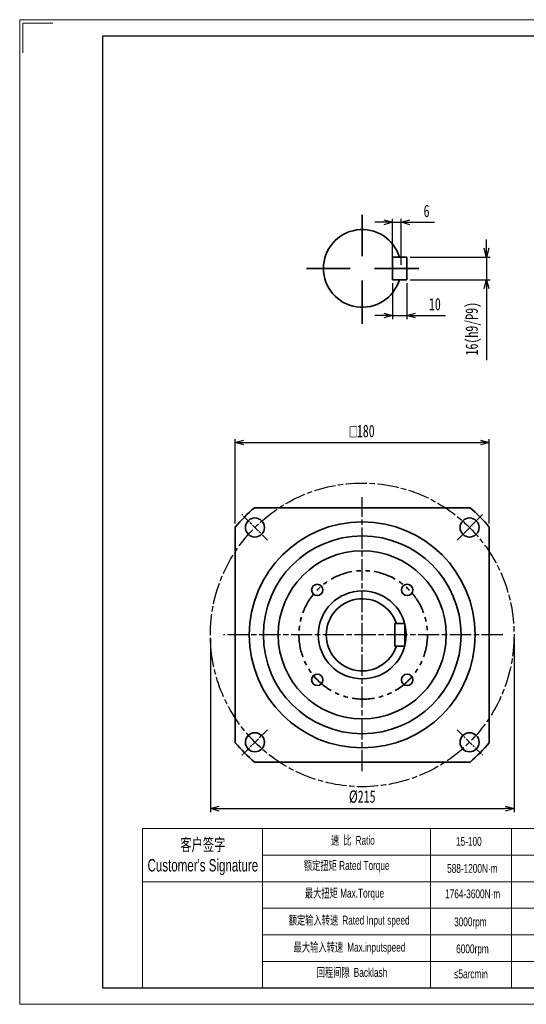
# Model space of a CAD drawing. Header units: millimetres. Extents: x 10021 to 11006, y -467 to 230.
# Tile 1 of 3: x 10021 to 10379, y -467 to 230. Entities that reach past the tile are written whole.
import ezdxf

# ---------------------------------------------------------------- set-up
doc = ezdxf.new("R2010")
doc.units = ezdxf.units.MM
doc.header["$PDSIZE"] = -5
doc.linetypes.add('AM_ISO08W050x2', pattern=[9, 6, -0.75, 1.5, -0.75])
doc.linetypes.add('PHANTOM2', pattern=[31.75, 15.875, -3.175, 3.175, -3.175, 3.175, -3.175])
doc.layers.get('0').update_dxf_attribs({"lineweight": 0})
doc.layers.get('Defpoints').update_dxf_attribs({"lineweight": 18})
for name, color, linetype, lineweight in [('7标注层', 4, 'Continuous', 18), ('AM_1', 131, 'Continuous', 35), ('AM_5', 3, 'Continuous', 25), ('AM_7', 4, 'AM_ISO08W050x2', 25), ('SLD-0', 7, 'Continuous', 18), ('图框_外框线', 7, 'Continuous', 18)]:
    doc.layers.add(name, color=color, linetype=linetype, lineweight=lineweight)
doc.styles.get("Standard").update_dxf_attribs({"font": 'txt', "width": 0.707})
doc.styles.add('标准', font='arial.ttf', dxfattribs={"width": 0.667})
doc.dimstyles.new('AM_JIS$0', dxfattribs={"dimscale": 1.5, "dimtxt": 3.5, "dimasz": 2.5, "dimexe": 1, "dimexo": 1, "dimgap": 1.5, "dimtad": 3, "dimdec": 3, "dimdsep": 46, "dimtxsty": 'Standard', "dimblk": 'OPEN30', "dimcen": 0, "dimclrd": 256, "dimclre": 256, "dimclrt": 2, "dimadec": 3, "dimazin": 2, "dimtp": 0.1, "dimtm": 0.1, "dimtfac": 0.71, "dimtdec": 3, "dimtmove": 0, "dimatfit": 3, "dimldrblk": 'OPEN30', "dimfxl": 1, "dimlwd": -1, "dimlwe": -1, "dimarcsym": 1})

# ---------------------------------------------------------------- blocks, each defined once
blk = doc.blocks.new('_Open30')
at = {"color": 0, "linetype": 'ByBlock', "lineweight": -2}
for p, q in [((-1, 0.27), (0, 0)), ((0, 0), (-1, -0.27)), ((0, 0), (-1, 0))]:
    blk.add_line(p, q, dxfattribs=at)
blk = doc.blocks.new('*D57')
at = {"layer": 'AM_5', "linetype": 'ByBlock'}
for p, q in [((10173.2, -126.67), (10173.2, -66.85)), ((10179.45, -69.35), (10346.95, -69.35)), ((10353.2, -126.67), (10353.2, -66.85))]:
    blk.add_line(p, q, dxfattribs=at)
at = {"layer": 'Defpoints', "color": 0}
for p in [(10353.2, -69.35), (10173.2, -129.17), (10353.2, -129.17)]:
    blk.add_point(p, dxfattribs=at)
at = {"layer": 'AM_5', "xscale": 6.25, "yscale": 6.25, "zscale": 6.25, "rotation": 180}
blk.add_blockref('_Open30', (10173.2, -69.35), dxfattribs=at)
at = {"layer": 'AM_5', "xscale": 6.25, "yscale": 6.25, "zscale": 6.25}
blk.add_blockref('_Open30', (10353.2, -69.35), dxfattribs=at)
at = {"layer": 'AM_5', "color": 2, "insert": (10263.2, -61.23), "char_height": 8.75, "attachment_point": 5}
blk.add_mtext('{\\Famgdt|c134;o}180', dxfattribs=at)
blk = doc.blocks.new('*D58')
at = {"layer": 'AM_5', "linetype": 'ByBlock'}
for p, q in [((10155.7, -207.98), (10155.7, -330.98)), ((10370.7, -207.98), (10370.7, -330.98)), ((10161.95, -328.48), (10364.45, -328.48))]:
    blk.add_line(p, q, dxfattribs=at)
at = {"layer": 'Defpoints', "color": 0}
for p in [(10155.7, -205.48), (10370.7, -205.48), (10370.7, -328.48)]:
    blk.add_point(p, dxfattribs=at)
at = {"layer": 'AM_5', "xscale": 6.25, "yscale": 6.25, "zscale": 6.25, "rotation": 180}
blk.add_blockref('_Open30', (10155.7, -328.48), dxfattribs=at)
at = {"layer": 'AM_5', "xscale": 6.25, "yscale": 6.25, "zscale": 6.25}
blk.add_blockref('_Open30', (10370.7, -328.48), dxfattribs=at)
at = {"layer": 'AM_5', "color": 2, "insert": (10263.2, -320.14), "char_height": 8.75, "attachment_point": 5}
blk.add_mtext('%%C215', dxfattribs=at)
blk = doc.blocks.new('*D59')
at = {"layer": 'AM_5', "linetype": 'ByBlock'}
for p, q in [((10278.45, 86.56), (10272.2, 86.56)), ((10284.7, 56.42), (10284.7, 89.06)), ((10284.7, 86.56), (10290.7, 86.56)), ((10290.7, 56.42), (10290.7, 89.06)), ((10296.95, 86.56), (10314.26, 86.56))]:
    blk.add_line(p, q, dxfattribs=at)
at = {"layer": 'Defpoints', "color": 0}
for p in [(10290.7, 86.56), (10284.7, 53.92), (10290.7, 53.92)]:
    blk.add_point(p, dxfattribs=at)
at = {"layer": 'AM_5', "xscale": 6.25, "yscale": 6.25, "zscale": 6.25}
blk.add_blockref('_Open30', (10284.7, 86.56), dxfattribs=at)
at = {"layer": 'AM_5', "xscale": 6.25, "yscale": 6.25, "zscale": 6.25, "rotation": 180}
blk.add_blockref('_Open30', (10290.7, 86.56), dxfattribs=at)
at = {"layer": 'AM_5', "color": 2, "insert": (10308.73, 94.58), "char_height": 8.75, "attachment_point": 5}
blk.add_mtext('6', dxfattribs=at)
blk = doc.blocks.new('*D60')
at = {"layer": 'AM_5', "linetype": 'ByBlock'}
for p, q in [((10284.7, 43.46), (10284.7, 18.04)), ((10294.7, 43.42), (10294.7, 18.04)), ((10278.45, 20.54), (10272.2, 20.54)), ((10284.7, 20.54), (10294.7, 20.54)), ((10300.95, 20.54), (10322.1, 20.54))]:
    blk.add_line(p, q, dxfattribs=at)
at = {"layer": 'Defpoints', "color": 0}
for p in [(10284.7, 45.96), (10294.7, 45.92), (10294.7, 20.54)]:
    blk.add_point(p, dxfattribs=at)
at = {"layer": 'AM_5', "xscale": 6.25, "yscale": 6.25, "zscale": 6.25}
blk.add_blockref('_Open30', (10284.7, 20.54), dxfattribs=at)
at = {"layer": 'AM_5', "xscale": 6.25, "yscale": 6.25, "zscale": 6.25, "rotation": 180}
blk.add_blockref('_Open30', (10294.7, 20.54), dxfattribs=at)
at = {"layer": 'AM_5', "color": 2, "insert": (10314.65, 28.57), "char_height": 8.75, "attachment_point": 5}
blk.add_mtext('10', dxfattribs=at)
blk = doc.blocks.new('*D61')
at = {"layer": 'AM_5', "linetype": 'ByBlock'}
for p, q in [((10351.18, 68.17), (10351.18, 74.42)), ((10297.2, 61.92), (10353.68, 61.92)), ((10351.18, 61.92), (10351.18, 45.92)), ((10297.2, 45.92), (10353.68, 45.92)), ((10351.18, 39.67), (10351.18, -10.95))]:
    blk.add_line(p, q, dxfattribs=at)
at = {"layer": 'Defpoints', "color": 0}
for p in [(10294.7, 61.92), (10294.7, 45.92), (10351.18, 45.92)]:
    blk.add_point(p, dxfattribs=at)
at = {"layer": 'AM_5', "xscale": 6.25, "yscale": 6.25, "zscale": 6.25}
for p, rotation in [((10351.18, 61.92), 270), ((10351.18, 45.92), 90)]:
    blk.add_blockref('_Open30', p, dxfattribs=dict(at, rotation=rotation))
at = {"layer": 'AM_5', "color": 2, "insert": (10341.86, 11.24), "char_height": 8.75, "attachment_point": 5, "rotation": 90}
blk.add_mtext('16(h9/P9)', dxfattribs=at)

msp = doc.modelspace()

# ---------------------------------------------------------------- linework, layer by layer
for p, q in [((10192.6644, -342.6133), (10192.6644, -455.2755)), ((10311.5825, -342.6133), (10311.5825, -455.2755))]:
    msp.add_line(p, q)
at = {"layer": '7标注层', "color": 0}
msp.add_line((10107.6783, -342.6133), (10107.6783, -455.2563), dxfattribs=at)
at = {"layer": 'AM_1'}
for p, q in [((10263.2036, 62.5707), (10263.2036, 91.8198)), ((10284.7036, 53.9239), (10284.7036, 61.9239)), ((10284.7036, 61.9239), (10294.7036, 61.9239)), ((10294.7036, 61.9239), (10294.7036, 45.9239)), ((10223.7635, 53.9239), (10254.5567, 53.9239)), ((10271.8504, 53.9239), (10303.1806, 53.9239)), ((10284.7036, 45.9239), (10284.7036, 53.9239)), ((10263.2036, 14.6944), (10263.2036, 45.2771)), ((10294.7036, 45.9239), (10284.7036, 45.9239)), ((10330.337, -138.3506), (10348.4004, -120.2872)), ((10286.2922, -197.484), (10286.2922, -213.484)), ((10286.2922, -197.484), (10293.2922, -197.484)), ((10293.2922, -197.484), (10293.2922, -213.484)), ((10286.2922, -213.484), (10293.2922, -213.484))]:
    msp.add_line(p, q, dxfattribs=at)
for points in [[(10339.5187, -115.484), (10186.8884, -115.484)], [(10173.2036, -129.1689), (10173.2036, -281.7992)], [(10353.2036, -281.7992), (10353.2036, -129.1689)], [(10186.8884, -295.484), (10339.5187, -295.484)]]:
    msp.add_lwpolyline(points, dxfattribs=at)
for centre, radius in [((10187.1896, -129.47), 6.75), ((10339.2176, -129.47), 6.75), ((10263.2036, -205.484), 80), ((10263.2036, -205.484), 70), ((10263.2036, -205.484), 59.5), ((10231.3838, -173.6642), 4), ((10295.0234, -173.6642), 4), ((10263.2036, -205.484), 31.134), ((10231.3838, -237.3038), 4), ((10295.0234, -237.3038), 4), ((10187.1896, -281.498), 6.75), ((10339.2176, -281.498), 6.75)]:
    msp.add_circle(centre, radius, dxfattribs=at)
at = {"layer": 'AM_1', "linetype": 'PHANTOM2'}
msp.add_circle((10263.8836, -205.484), 45.4834, dxfattribs=at)
at = {"layer": 'AM_1'}
for centre, radius, start, end in [((10263.2036, 53.9239), 27.5, 16.9123898, 343.0876102), ((10263.2036, -205.484), 118, 130.2961433, 139.7038567), ((10263.2036, -205.484), 118, 40.2961433, 49.7038567), ((10263.2036, -205.484), 25.5, 18.2838899, 341.7161101), ((10263.2036, -205.484), 118, 220.2961433, 229.7038567), ((10263.2036, -205.484), 118, 310.2961433, 319.7038567)]:
    msp.add_arc(centre, radius, start, end, dxfattribs=at)
at = {"layer": 'AM_7', "ltscale": 2.5}
for p, q in [((10263.2036, -301.9635), (10263.2036, -107.9274)), ((10362.7683, -205.484), (10164.9989, -205.484))]:
    msp.add_line(p, q, dxfattribs=at)
at = {"layer": 'AM_7'}
for p, q in [((10196.0702, -138.3506), (10178.0068, -120.2872)), ((10196.0702, -272.6174), (10178.0068, -290.6808)), ((10330.337, -272.6174), (10348.4004, -290.6808))]:
    msp.add_line(p, q, dxfattribs=at)
at = {"layer": 'AM_7', "ltscale": 2.5}
msp.add_circle((10263.2036, -205.484), 107.5, dxfattribs=at)
at = {"layer": 'SLD-0'}
msp.add_line((10368.8793, -342.6133), (10368.8793, -455.2435), dxfattribs=at)
at = {"layer": '图框_外框线'}
for p, q in [((10107.6783, -342.6133), (10994.5027, -342.6133)), ((10192.6644, -361.4078), (10691.0779, -361.4078)), ((10107.6783, -380.2023), (10994.5027, -380.2023)), ((10192.6644, -398.9968), (10994.5027, -398.9968)), ((10192.6644, -417.7914), (10994.5027, -417.7914)), ((10192.6644, -436.5859), (10994.5027, -436.5859))]:
    msp.add_line(p, q, dxfattribs=at)
at = {"layer": '图框_外框线', "color": 3}
msp.add_lwpolyline([(10020.6135, -466.9899), (11006.2363, -466.9899), (11006.2363, 229.9862), (10020.6135, 229.9862)], close=True, dxfattribs=at)
msp.add_lwpolyline([(10022.9603, 206.519), (10022.9603, 227.6395), (10044.0807, 227.6395)], dxfattribs=at)
at = {"layer": '图框_外框线', "color": 3, "lineweight": 25}
msp.add_lwpolyline([(10079.2816, -455.2563), (10994.5027, -455.2563), (10994.5027, 218.2526), (10079.2816, 218.2526)], close=True, dxfattribs=at)

# ---------------------------------------------------------------- texts
at = {"layer": 'SLD-0', "color": 1, "attachment_point": 2, "style": '标准'}
for s, insert, char_height, width in [("{\\fSimSun|b0|i0|c134|p2;客户签字}\\PCustomer's Signature", (10150.3178, -349.5674), 8.770781, 109.109423), ('{\\fSimSun|b0|i0|c134|p2;速 比 }Ratio', (10256.5793, -347.7812), 6.264844, 51.189479), ('15-100', (10338.6833, -348.5038), 6.26484, 26.636806), ('{\\fSimSun|b0|i0|c134|p2;额定扭矩} Rated Torque', (10252.1757, -365.6033), 6.264844, 70.346833), ('588-1200N·m', (10341.168, -367.6579), 6.264844, 26.636806), ('{\\fSimSun|b0|i0|c134|p2;最大扭矩} Max.Torque', (10250.6345, -385.1857), 6.264844, 80.916263), ('1764-3600N·m', (10341.3903, -385.6532), 6.264844, 33.489526), ('{\\fSimSun|b0|i0|c134|p2;额定输入转速 }Rated Input speed', (10253.9371, -404.328), 6.264844, 115.267319), ('3000rpm', (10339.7668, -405.4676), 6.26484, 26.636806), ('{\\fSimSun|b0|i0|c134|p2;最大输入转速 }Max.inputspeed ', (10254.1573, -423.4703), 6.264844, 106.018987), ('6000rpm', (10341.262, -424.5968), 6.26484, 48.079154), ('{\\fSimSun|b0|i0|c134|p2;回程间隙 }Backlash', (10255.9188, -441.2924), 6.264844, 51.189479), ('≤5arcmin ', (10340.1164, -442.3303), 6.26484, 26.636806)]:
    msp.add_mtext(s, dxfattribs=dict(at, insert=insert, char_height=char_height, width=width))

# ---------------------------------------------------------------- dimensions: what is measured, and where the dimension line sits
at = {"layer": 'AM_5'}
for base, p1, p2, picture, middle in [((10290.7036, 86.5575), (10284.7036, 53.9239), (10290.7036, 53.9239), '*D59', (10308.7334, 94.5847)), ((10294.7036, 20.5386), (10284.7036, 45.9599), (10294.7036, 45.9239), '*D60', (10314.6515, 28.5658))]:
    dim = msp.add_linear_dim(base=base, p1=p1, p2=p2, dimstyle='AM_JIS$0', override={"dimscale": 2.5, "dimpost": ''}, dxfattribs=at)
    dim.commit()
    dim.dimension.update_dxf_attribs({"geometry": picture, "text_midpoint": middle})
dim = msp.add_linear_dim(base=(10351.1793, 45.9239), p1=(10294.7036, 61.9239), p2=(10294.7036, 45.9239), angle=90, text='<>(h9/P9)', dimstyle='AM_JIS$0', override={"dimscale": 2.5}, dxfattribs=at)
dim.commit()
dim.dimension.update_dxf_attribs({"geometry": '*D61', "text_midpoint": (10341.8566, 11.2361)})
for base, p1, p2, text, picture, middle in [((10353.2036, -69.3541), (10173.2036, -129.1689), (10353.2036, -129.1689), '{\\Famgdt|c134;o}<>', '*D57', (10263.2036, -61.2291)), ((10370.7036, -328.4823), (10155.7036, -205.484), (10370.7036, -205.484), '%%C<>', '*D58', (10263.2036, -320.1355))]:
    dim = msp.add_linear_dim(base=base, p1=p1, p2=p2, text=text, dimstyle='AM_JIS$0', override={"dimscale": 2.5, "dimpost": ''}, dxfattribs=at)
    dim.commit()
    dim.dimension.update_dxf_attribs({"geometry": picture, "text_midpoint": middle})

doc.saveas('drawing.dxf')
